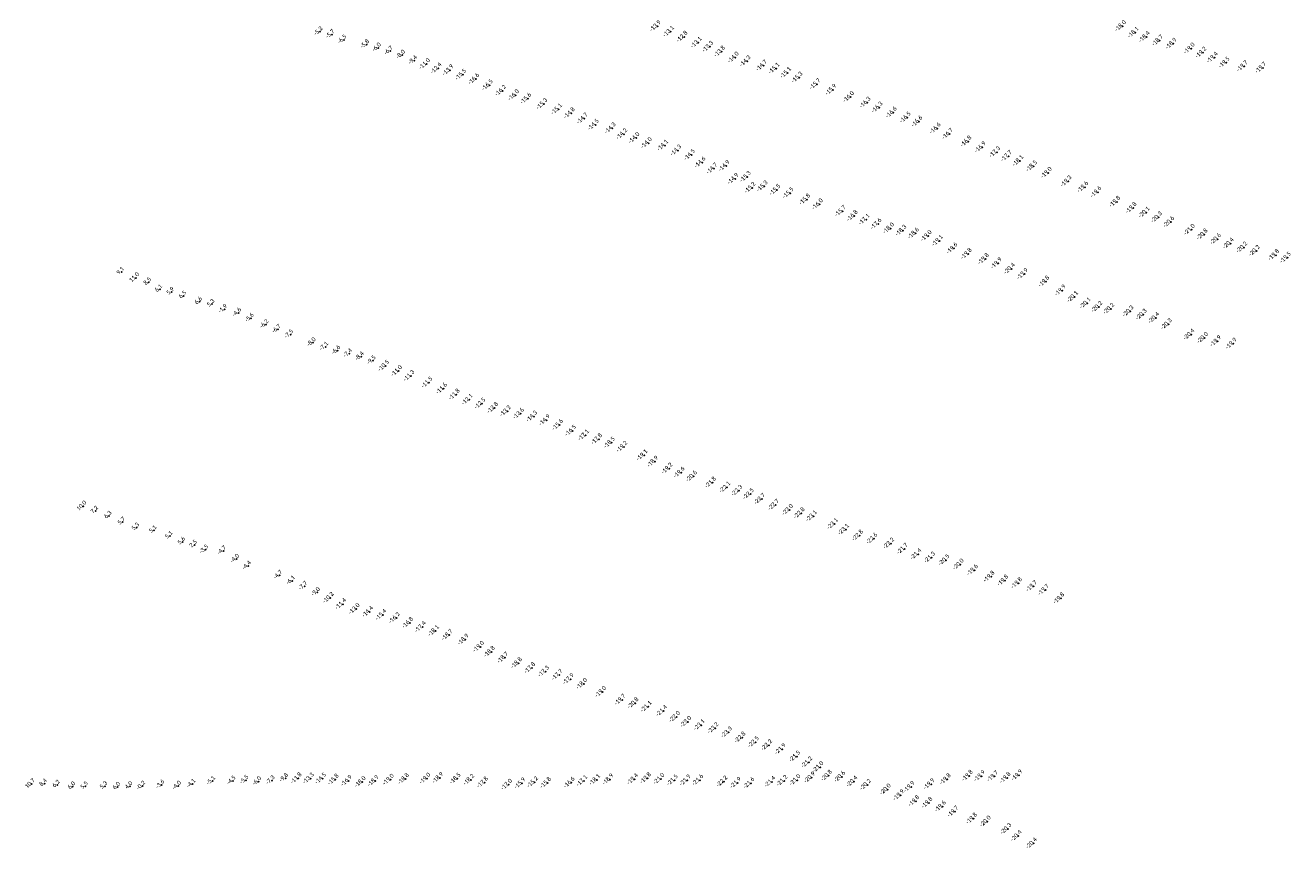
# Model space of a CAD drawing. Header units: feet. Extents: x 932366 to 949332, y 484196 to 597658.
# Tile 9 of 26: x 943236 to 947473, y 530948 to 533701. Entities that reach past the tile are written whole.
import ezdxf
from ezdxf.enums import TextEntityAlignment as Align

# ---------------------------------------------------------------- set-up
doc = ezdxf.new("R2010")
doc.units = ezdxf.units.FT
doc.layers.add('Text', color=7, linetype='Continuous')
doc.styles.add('Legend', font='calibri.ttf')

msp = doc.modelspace()

# ---------------------------------------------------------------- linework, layer by layer
at = {"layer": 'Text'}
for p in [(945352.59, 533697.79, -13.9), (946910.17, 533698.02, -18), (944222.8, 533679.32, -5.2), (944262.28, 533669.63, -5.7), (944302.32, 533652.22, -6.5), (945396.8, 533679.56, -13.1), (945441.9, 533662.25, -12.8), (946952.63, 533676.58, -18.1), (946989.93, 533661.29, -18.4), (944378.33, 533636.13, -5.8), (944417.63, 533625.36, -6), (944457.51, 533614.58, -6.7), (945489.63, 533642.54, -13.1), (945528.04, 533628.9, -13.3), (945567.4, 533612.69, -13.8), (947034.41, 533649.63, -18.7), (947079.5, 533638.95, -18.9), (947140.28, 533623.08, -19), (944498.2, 533601.42, -8), (944538.73, 533582.58, -9.4), (944579.74, 533570.85, -11), (945613.41, 533592.86, -14), (945653.21, 533580.19, -14.3), (947179.13, 533609.13, -19.2), (947217.66, 533592.36, -19.4), (947257.16, 533575.86, -19.5), (944618.58, 533556.54, -12.4), (944658.07, 533549.99, -13.9), (944700.83, 533535.37, -15.5), (945707.94, 533565.68, -14.7), (945749.87, 533556.2, -15.1), (945788.81, 533541.58, -15.1), (945827.18, 533525.78, -15.3), (947317.79, 533563.63, -19.7), (947379.58, 533558.48, -19.7), (944744.58, 533520.86, -16.6), (944790.14, 533500.07, -16.5), (945887, 533503.69, -15.7), (945940.19, 533484.76, -15.9), (944834.25, 533481.55, -16.2), (944877.61, 533466.68, -16), (944918.61, 533455.22, -15.6), (945999.34, 533460.67, -16), (946054.92, 533441.76, -16.3), (944972.34, 533437.16, -15.3), (945021.77, 533419.61, -15.1), (945064.52, 533406.28, -14.8), (946095.16, 533425.7, -16.3), (946142.41, 533408.57, -16.6), (945107.9, 533388.69, -14.7), (945145.07, 533367.25, -14.5), (945201.53, 533355.89, -14.3), (946189.38, 533391.89, -16.5), (946228.5, 533378.33, -16.6), (945240.04, 533336.38, -14.2), (945281.3, 533323.27, -14), (946289.71, 533355.35, -16.6), (946330.69, 533337.05, -16.7), (945322.69, 533306.26, -14), (945377.22, 533298.49, -14.1), (945421.22, 533281.81, -14.3), (946392.84, 533311.67, -16.8), (946440.61, 533292.06, -16.9), (946488.96, 533275.97, -17.3), (945466.83, 533266.66, -14.5), (945502.22, 533241.29, -14.6), (945582.86, 533229.78, -14.9), (946528.19, 533262.51, -17.7), (946566.8, 533246.61, -18.1), (946612.42, 533228.7, -18.5), (945541.77, 533220.99, -14.7), (945612.63, 533186.27, -14.9), (945653.74, 533193.54, -15.3), (946661.68, 533206.93, -19), (945669.56, 533156.57, -15.2), (945710.48, 533161.54, -15.3), (945753.11, 533149.25, -15.5), (946727.94, 533178.37, -19.3), (946783.68, 533158.84, -19.6), (945797.19, 533138.73, -15.5), (945852.66, 533117.55, -15.8), (945895.3, 533101.55, -16), (946827.72, 533142.19, -19.6), (946890.81, 533109.74, -19.8), (945972.19, 533078.25, -15.7), (946011.94, 533062.43, -16.8), (946945.67, 533089.07, -19.8), (946989.06, 533074.25, -20.1), (946051.63, 533050.24, -17.1), (946091.53, 533035.44, -17.6), (946133.55, 533020.7, -18), (947030.79, 533057.96, -20.3), (947071.8, 533041.95, -20.6), (946175.1, 533013.14, -18.3), (946216.67, 533004.08, -18.6), (946259.63, 532995.26, -19), (946297.13, 532979.28, -19.1), (947140.71, 533016.4, -21), (947183.43, 533000.41, -20.8), (947228.54, 532985, -20.6), (946345.84, 532953.78, -19.6), (946393.73, 532935.21, -19.8), (947271.25, 532970.21, -20.4), (947316.3, 532956.91, -20.2), (947358.36, 532945.47, -20.2), (946451.07, 532918.09, -19.8), (946494.28, 532903.6, -19.9), (947422.96, 532931.39, -19.8), (947462.39, 532922.59, -19.5), (943558.24, 532875.06, 9.14), (943606.51, 532855.01, 10.99), (946538.43, 532885.52, -20.4), (946581.8, 532868.01, -19.9), (943648.96, 532840.2, 8.54), (943686.33, 532816.73, 6.12), (943725.7, 532807.75, 5.88), (946653.45, 532842.76, -19.8), (946708.33, 532813.02, -19.9), (943766.32, 532795.26, 6.48), (943819.62, 532775.3, 6.61), (943861.07, 532767.44, 5.31), (946749.85, 532791.53, -20.1), (946791.69, 532770.17, -20.1), (943902.76, 532750.14, -1.86), (943949.7, 532738.16, -4.57), (943991.78, 532720.35, -5.57), (946830.8, 532757.88, -20.2), (946870.89, 532751.52, -20.2), (946935.45, 532743.1, -20.3), (946979.82, 532732.2, -20.3), (947021.41, 532720.88, -20.4), (944041.5, 532699.18, -6.2), (944082.29, 532682.79, -6.7), (947063.66, 532700.04, -20.3), (944123.78, 532665.41, -7.5), (944199.46, 532638.39, -8), (947139.48, 532665.34, -20.4), (947185.06, 532654.13, -20), (947228.67, 532642.87, -19.9), (944241.09, 532624.43, -7.1), (944281.64, 532611.93, -6.6), (944321, 532601.34, -7.4), (947280.53, 532634.8, -19.9), (944360.47, 532591.17, -8.4), (944400.15, 532577.98, -9.5), (944442.62, 532560.57, -10.5), (944485.94, 532543.35, -11), (944527.54, 532526.85, -11.3), (944587.7, 532504.87, -11.5), (944636.86, 532484.17, -11.6), (944679.32, 532464.25, -11.8), (944722.42, 532447.73, -12.1), (944765.25, 532434.32, -12.5), (944807.83, 532419.78, -12.8), (944850.3, 532409.1, -13.2), (944894.41, 532400.45, -13.6), (944938.75, 532391.02, -14.3), (944981.33, 532378.54, -14.9), (945024.96, 532362.93, -15.6), (945068.57, 532343.19, -16.5), (945112.51, 532328.04, -17.1), (945156.15, 532315.22, -17.8), (945198.76, 532303.3, -18.5), (945240.42, 532289.75, -19.2), (945308, 532261.36, -19.1), (945343.67, 532239.85, -18.9), (945391.66, 532216.87, -19.2), (945432.26, 532203.61, -19.6), (945473.58, 532190.7, -20.6), (945537.14, 532169.81, -21.8), (945585.4, 532153.96, -22.1), (945625.55, 532142.54, -22.3), (945664.1, 532131.56, -22.5), (943429.8, 532090.55, 9.97), (945701.91, 532114.86, -22.7), (945748.34, 532095.1, -22.7), (943471.28, 532075.21, 7.21), (943516.43, 532058.42, 6.25), (945795.09, 532078.4, -23), (945834.21, 532067.23, -22.8), (945875.45, 532057.53, -23.1), (943562.04, 532038.02, 5.7), (943608.75, 532019.05, 5.31), (943666.83, 532010.35, 5.07), (945946.02, 532031.22, -23.1), (945983.13, 532012.28, -23.1), (943720.39, 531990.9, 5.05), (943762.79, 531971.69, 5.64), (943802.24, 531961.63, 2.46), (946029.72, 531992.78, -22.8), (946077.62, 531982.04, -22.6), (946133.98, 531966.08, -22.2), (943839.41, 531945.15, -3.48), (943899.33, 531941.33, -4.74), (946179.6, 531948.05, -21.7), (946225.45, 531929.95, -21.4), (946271.09, 531919, -21.3), (943943.07, 531913.89, -4.02), (943982.6, 531891.06, -4.42), (946319.01, 531910.4, -20.5), (946366.83, 531895.77, -20), (946414.42, 531876.53, -19.6), (944087.4, 531859.4, -4.7), (944129.92, 531841.08, -6.1), (946469.83, 531854.91, -19.8), (946515.97, 531841.93, -19.8), (946562.1, 531833.24, -19.8), (944171.22, 531822.69, -7.7), (944213.44, 531802.48, -9), (946612.42, 531822.84, -19.7), (946652.09, 531810.42, -19.7), (944257.44, 531784.09, -10.2), (944299.07, 531762.99, -11.4), (944344.39, 531746.58, -13), (946703.42, 531782.12, -19.8), (944389.2, 531737.35, -14.4), (944433.51, 531727.13, -15.4), (944478.76, 531716.46, -16.2), (944523.24, 531700.31, -16.8), (944565.83, 531686.35, -17.4), (944610.11, 531673.31, -18.1), (944655.36, 531659.46, -18.7), (944709.03, 531644.04, -18.9), (944760.56, 531620.19, -19), (944796.84, 531603.27, -18.8), (944841.54, 531583.64, -18.7), (944887.57, 531565.39, -18.8), (944932.06, 531548.95, -17.8), (944978.07, 531537.33, -17.3), (945023.7, 531525.95, -17.7), (945061.46, 531512.04, -17.9), (945106.13, 531495.87, -18), (945169.37, 531469.02, -19), (945234.26, 531442.86, -19.7), (945278.04, 531431.3, -20.8), (945321.75, 531419.53, -21.1), (945373.57, 531405.38, -21.4), (945417.03, 531385.47, -22), (945454.61, 531368.75, -23), (945499.55, 531358.06, -23.1), (945545.93, 531347.56, -23.2), (945591.07, 531333.59, -23.3), (945636.14, 531316.34, -22.8), (945681.15, 531301.01, -22.5), (945725.34, 531290.75, -22.2), (945770.95, 531277.68, -21.9), (945819.14, 531253.02, -21.5), (945859.65, 531233.41, -21.2), (945897.19, 531217.28, -21), (943257.51, 531160.63, 10.68), (943300.01, 531162.16, 8.39), (943343.13, 531158.02, 6.22), (943394.7, 531152.67, 5.97), (943437.19, 531152.93, 5.49), (943502.19, 531153.42, 5.28), (943586.34, 531153.29, 4.02), (943628.48, 531154.34, -0.24), (943692.56, 531158.17, -3.63), (943748.25, 531154.53, -3.95), (943796.41, 531161.18, -4.05), (943862.68, 531170.69, -5.1), (943931.09, 531171.42, -4.5), (943974.19, 531173.77, -5.5), (944016.77, 531169.27, -6), (944061.79, 531172.2, -7.3), (944106.99, 531179.94, -9.8), (944149.96, 531179.74, -11.8), (944190.97, 531179.39, -13.3), (944231.54, 531178.94, -14.5), (944273.89, 531175.55, -15.8), (944318.19, 531171.6, -16.9), (944364.47, 531167.34, -18), (944407.51, 531170.65, -18.9), (944458.66, 531175.45, -19), (944509.02, 531177.72, -18.8), (944580.77, 531179.12, -19), (944623.99, 531181.04, -18.9), (944682.51, 531178.53, -18.5), (944728.03, 531174.78, -18.2), (944773.88, 531165.94, -17.8), (944854.36, 531158.75, -17), (944898.99, 531162.83, -15.9), (944941.63, 531166.53, -15.2), (944985, 531164.47, -15.8), (945064.04, 531165.37, -16.6), (945106.5, 531171.1, -17.1), (945149.6, 531174.47, -18.1), (945193.82, 531176.12, -18.9), (945276.27, 531176.62, -19.4), (945319.65, 531179.93, -19.8), (945364.62, 531177.65, -21), (945409.66, 531173.33, -21.5), (945452.22, 531172.97, -21.9), (945494.64, 531173.73, -21.6), (945575.62, 531169.3, -22.2), (945621.15, 531164.56, -21.9), (945666.01, 531163.72, -21.6), (945736.22, 531168.25, -21.4), (945776.8, 531171.2, -21.2), (945820.36, 531173.91, -21), (945869.23, 531182.33, -20.9), (945925.91, 531188.53, -20.8), (945969.88, 531184.99, -20.6), (946010.88, 531169.08, -20.4), (946056.22, 531158.16, -20.2), (946268.9, 531160.26, -19.9), (946323.47, 531176.48, -19.8), (946397.13, 531188.31, -19.8), (946438.07, 531187.24, -19.9), (946481.96, 531186.41, -19.7), (946523.88, 531181.31, -19.8), (946563.24, 531189.61, -19.9), (943545.14, 531151.25, 6), (946122.7, 531142.65, -20), (946167.21, 531123.36, -19.9), (946202.2, 531150.93, -19.9), (946218.28, 531103.53, -19.8), (946262.13, 531097.79, -19.8), (946306.94, 531085.53, -19.6), (946348.9, 531068.04, -19.7), (946411.47, 531044.91, -19.8), (946457.4, 531035.38, -20), (946526.35, 531010.56, -20.3), (946561.05, 530986.75, -20.4), (946612.09, 530962.12, -20.4)]:
    msp.add_point(p, dxfattribs=at)

# ---------------------------------------------------------------- texts
at = {"layer": 'Text', "style": 'Legend'}
for s, p in [('-5 2 ', (944222.8, 533679.32, -5.2)), ('-13 9  ', (945352.59, 533697.79, -13.9)), ('-13 1  ', (945396.8, 533679.56, -13.1)), ('-18 0  ', (946910.17, 533698.02, -18)), ('-18 1  ', (946952.63, 533676.58, -18.1)), ('-5 7 ', (944262.28, 533669.63, -5.7)), ('-6 5 ', (944302.32, 533652.22, -6.5)), ('-5 8 ', (944378.33, 533636.13, -5.8)), ('-12 8  ', (945441.9, 533662.25, -12.8)), ('-13 1  ', (945489.63, 533642.54, -13.1)), ('-18 4  ', (946989.93, 533661.29, -18.4)), ('-18 7  ', (947034.41, 533649.63, -18.7)), ('-18 9  ', (947079.5, 533638.95, -18.9)), ('-6 0 ', (944417.63, 533625.36, -6)), ('-6 7 ', (944457.51, 533614.58, -6.7)), ('-8 0 ', (944498.2, 533601.42, -8)), ('-13 3  ', (945528.04, 533628.9, -13.3)), ('-13 8  ', (945567.4, 533612.69, -13.8)), ('-14 0  ', (945613.41, 533592.86, -14)), ('-19 0  ', (947140.28, 533623.08, -19)), ('-19 2  ', (947179.13, 533609.13, -19.2)), ('-19 4  ', (947217.66, 533592.36, -19.4)), ('-9 4 ', (944538.73, 533582.58, -9.4)), ('-11 0  ', (944579.74, 533570.85, -11)), ('-12 4  ', (944618.58, 533556.54, -12.4)), ('-13 9  ', (944658.07, 533549.99, -13.9)), ('-14 3  ', (945653.21, 533580.19, -14.3)), ('-14 7  ', (945707.94, 533565.68, -14.7)), ('-15 1  ', (945749.87, 533556.2, -15.1)), ('-19 5  ', (947257.16, 533575.86, -19.5)), ('-19 7  ', (947317.79, 533563.63, -19.7)), ('-19 7  ', (947379.58, 533558.48, -19.7)), ('-15 5  ', (944700.83, 533535.37, -15.5)), ('-16 6  ', (944744.58, 533520.86, -16.6)), ('-15 1  ', (945788.81, 533541.58, -15.1)), ('-15 3  ', (945827.18, 533525.78, -15.3)), ('-16 5  ', (944790.14, 533500.07, -16.5)), ('-16 2  ', (944834.25, 533481.55, -16.2)), ('-16 0  ', (944877.61, 533466.68, -16)), ('-15 7  ', (945887, 533503.69, -15.7)), ('-15 9  ', (945940.19, 533484.76, -15.9)), ('-15 6  ', (944918.61, 533455.22, -15.6)), ('-15 3  ', (944972.34, 533437.16, -15.3)), ('-16 0  ', (945999.34, 533460.67, -16)), ('-16 3  ', (946054.92, 533441.76, -16.3)), ('-16 3  ', (946095.16, 533425.7, -16.3)), ('-15 1  ', (945021.77, 533419.61, -15.1)), ('-14 8  ', (945064.52, 533406.28, -14.8)), ('-14 7  ', (945107.9, 533388.69, -14.7)), ('-16 6  ', (946142.41, 533408.57, -16.6)), ('-16 5  ', (946189.38, 533391.89, -16.5)), ('-16 6  ', (946228.5, 533378.33, -16.6)), ('-14 5  ', (945145.07, 533367.25, -14.5)), ('-14 3  ', (945201.53, 533355.89, -14.3)), ('-14 2  ', (945240.04, 533336.38, -14.2)), ('-16 6  ', (946289.71, 533355.35, -16.6)), ('-16 7  ', (946330.69, 533337.05, -16.7)), ('-14 0  ', (945281.3, 533323.27, -14)), ('-14 0  ', (945322.69, 533306.26, -14)), ('-14 1  ', (945377.22, 533298.49, -14.1)), ('-16 8  ', (946392.84, 533311.67, -16.8)), ('-14 3  ', (945421.22, 533281.81, -14.3)), ('-14 5  ', (945466.83, 533266.66, -14.5)), ('-16 9  ', (946440.61, 533292.06, -16.9)), ('-17 3  ', (946488.96, 533275.97, -17.3)), ('-17 7  ', (946528.19, 533262.51, -17.7)), ('-14 6  ', (945502.22, 533241.29, -14.6)), ('-14 7  ', (945541.77, 533220.99, -14.7)), ('-14 9  ', (945582.86, 533229.78, -14.9)), ('-18 1  ', (946566.8, 533246.61, -18.1)), ('-18 5  ', (946612.42, 533228.7, -18.5)), ('-14 9  ', (945612.63, 533186.27, -14.9)), ('-15 3  ', (945653.74, 533193.54, -15.3)), ('-19 0  ', (946661.68, 533206.93, -19)), ('-19 3  ', (946727.94, 533178.37, -19.3)), ('-15 2  ', (945669.56, 533156.57, -15.2)), ('-15 3  ', (945710.48, 533161.54, -15.3)), ('-15 5  ', (945753.11, 533149.25, -15.5)), ('-15 5  ', (945797.19, 533138.73, -15.5)), ('-19 6  ', (946783.68, 533158.84, -19.6)), ('-19 6  ', (946827.72, 533142.19, -19.6)), ('-15 8  ', (945852.66, 533117.55, -15.8)), ('-16 0  ', (945895.3, 533101.55, -16)), ('-19 8  ', (946890.81, 533109.74, -19.8)), ('-19 8  ', (946945.67, 533089.07, -19.8)), ('-15 7  ', (945972.19, 533078.25, -15.7)), ('-16 8  ', (946011.94, 533062.43, -16.8)), ('-17 1  ', (946051.63, 533050.24, -17.1)), ('-20 1  ', (946989.06, 533074.25, -20.1)), ('-20 3  ', (947030.79, 533057.96, -20.3)), ('-20 6  ', (947071.8, 533041.95, -20.6)), ('-17 6  ', (946091.53, 533035.44, -17.6)), ('-18 0  ', (946133.55, 533020.7, -18)), ('-18 3  ', (946175.1, 533013.14, -18.3)), ('-18 6  ', (946216.67, 533004.08, -18.6)), ('-21 0  ', (947140.71, 533016.4, -21)), ('-20 8  ', (947183.43, 533000.41, -20.8)), ('-19 0  ', (946259.63, 532995.26, -19)), ('-19 1  ', (946297.13, 532979.28, -19.1)), ('-20 6  ', (947228.54, 532985, -20.6)), ('-20 4  ', (947271.25, 532970.21, -20.4)), ('-20 2  ', (947316.3, 532956.91, -20.2)), ('-19 6  ', (946345.84, 532953.78, -19.6)), ('-19 8  ', (946393.73, 532935.21, -19.8)), ('-19 8  ', (946451.07, 532918.09, -19.8)), ('-20 2  ', (947358.36, 532945.47, -20.2)), ('-19 8  ', (947422.96, 532931.39, -19.8)), ('-19 5  ', (947462.39, 532922.59, -19.5)), ('9 1', (943558.24, 532875.06, 9.14)), ('-19 9  ', (946494.28, 532903.6, -19.9)), ('-20 4  ', (946538.43, 532885.52, -20.4)), ('11 0 ', (943606.51, 532855.01, 10.99)), ('8 5', (943648.96, 532840.2, 8.54)), ('-19 9  ', (946581.8, 532868.01, -19.9)), ('-19 8  ', (946653.45, 532842.76, -19.8)), ('6 1', (943686.33, 532816.73, 6.12)), ('5 9', (943725.7, 532807.75, 5.88)), ('6 5', (943766.32, 532795.26, 6.48)), ('-19 9  ', (946708.33, 532813.02, -19.9)), ('-20 1  ', (946749.85, 532791.53, -20.1)), ('6 6', (943819.62, 532775.3, 6.61)), ('5 3', (943861.07, 532767.44, 5.31)), ('-1 9 ', (943902.76, 532750.14, -1.86)), ('-20 1  ', (946791.69, 532770.17, -20.1)), ('-20 2  ', (946830.8, 532757.88, -20.2)), ('-20 2  ', (946870.89, 532751.52, -20.2)), ('-20 3  ', (946935.45, 532743.1, -20.3)), ('-4 6 ', (943949.7, 532738.16, -4.57)), ('-5 6 ', (943991.78, 532720.35, -5.57)), ('-20 3  ', (946979.82, 532732.2, -20.3)), ('-20 4  ', (947021.41, 532720.88, -20.4)), ('-20 3  ', (947063.66, 532700.04, -20.3)), ('-6 2 ', (944041.5, 532699.18, -6.2)), ('-6 7 ', (944082.29, 532682.79, -6.7)), ('-7 5 ', (944123.78, 532665.41, -7.5)), ('-20 4  ', (947139.48, 532665.34, -20.4)), ('-8 0 ', (944199.46, 532638.39, -8)), ('-7 1 ', (944241.09, 532624.43, -7.1)), ('-20 0  ', (947185.06, 532654.13, -20)), ('-19 9  ', (947228.67, 532642.87, -19.9)), ('-19 9  ', (947280.53, 532634.8, -19.9)), ('-6 6 ', (944281.64, 532611.93, -6.6)), ('-7 4 ', (944321, 532601.34, -7.4)), ('-8 4 ', (944360.47, 532591.17, -8.4)), ('-9 5 ', (944400.15, 532577.98, -9.5)), ('-10 5  ', (944442.62, 532560.57, -10.5)), ('-11 0  ', (944485.94, 532543.35, -11)), ('-11 3  ', (944527.54, 532526.85, -11.3)), ('-11 5  ', (944587.7, 532504.87, -11.5)), ('-11 6  ', (944636.86, 532484.17, -11.6)), ('-11 8  ', (944679.32, 532464.25, -11.8)), ('-12 1  ', (944722.42, 532447.73, -12.1)), ('-12 5  ', (944765.25, 532434.32, -12.5)), ('-12 8  ', (944807.83, 532419.78, -12.8)), ('-13 2  ', (944850.3, 532409.1, -13.2)), ('-13 6  ', (944894.41, 532400.45, -13.6)), ('-14 3  ', (944938.75, 532391.02, -14.3)), ('-14 9  ', (944981.33, 532378.54, -14.9)), ('-15 6  ', (945024.96, 532362.93, -15.6)), ('-16 5  ', (945068.57, 532343.19, -16.5)), ('-17 1  ', (945112.51, 532328.04, -17.1)), ('-17 8  ', (945156.15, 532315.22, -17.8)), ('-18 5  ', (945198.76, 532303.3, -18.5)), ('-19 2  ', (945240.42, 532289.75, -19.2)), ('-19 1  ', (945308, 532261.36, -19.1)), ('-18 9  ', (945343.67, 532239.85, -18.9)), ('-19 2  ', (945391.66, 532216.87, -19.2)), ('-19 6  ', (945432.26, 532203.61, -19.6)), ('-20 6  ', (945473.58, 532190.7, -20.6)), ('-21 8  ', (945537.14, 532169.81, -21.8)), ('-22 1  ', (945585.4, 532153.96, -22.1)), ('-22 3  ', (945625.55, 532142.54, -22.3)), ('-22 5  ', (945664.1, 532131.56, -22.5)), ('-22 7  ', (945701.91, 532114.86, -22.7)), ('10 0 ', (943429.8, 532090.55, 9.97)), ('7 2', (943471.28, 532075.21, 7.21)), ('-22 7  ', (945748.34, 532095.1, -22.7)), ('-23 0  ', (945795.09, 532078.4, -23)), ('-22 8  ', (945834.21, 532067.23, -22.8)), ('6 3', (943516.43, 532058.42, 6.25)), ('5 7', (943562.04, 532038.02, 5.7)), ('-23 1  ', (945875.45, 532057.53, -23.1)), ('-23 1  ', (945946.02, 532031.22, -23.1)), ('5 3', (943608.75, 532019.05, 5.31)), ('5 1', (943666.83, 532010.35, 5.07)), ('5 1', (943720.39, 531990.9, 5.05)), ('-23 1  ', (945983.13, 532012.28, -23.1)), ('-22 8  ', (946029.72, 531992.78, -22.8)), ('-22 6  ', (946077.62, 531982.04, -22.6)), ('5 6', (943762.79, 531971.69, 5.64)), ('2 5', (943802.24, 531961.63, 2.46)), ('-3 5 ', (943839.41, 531945.15, -3.48)), ('-4 7 ', (943899.33, 531941.33, -4.74)), ('-22 2  ', (946133.98, 531966.08, -22.2)), ('-21 7  ', (946179.6, 531948.05, -21.7)), ('-4 0 ', (943943.07, 531913.89, -4.02)), ('-21 4  ', (946225.45, 531929.95, -21.4)), ('-21 3  ', (946271.09, 531919, -21.3)), ('-20 5  ', (946319.01, 531910.4, -20.5)), ('-20 0  ', (946366.83, 531895.77, -20)), ('-4 4 ', (943982.6, 531891.06, -4.42)), ('-4 7 ', (944087.4, 531859.4, -4.7)), ('-19 6  ', (946414.42, 531876.53, -19.6)), ('-19 8  ', (946469.83, 531854.91, -19.8)), ('-6 1 ', (944129.92, 531841.08, -6.1)), ('-7 7 ', (944171.22, 531822.69, -7.7)), ('-19 8  ', (946515.97, 531841.93, -19.8)), ('-19 8  ', (946562.1, 531833.24, -19.8)), ('-19 7  ', (946612.42, 531822.84, -19.7)), ('-19 7  ', (946652.09, 531810.42, -19.7)), ('-9 0 ', (944213.44, 531802.48, -9)), ('-10 2  ', (944257.44, 531784.09, -10.2)), ('-19 8  ', (946703.42, 531782.12, -19.8)), ('-11 4  ', (944299.07, 531762.99, -11.4)), ('-13 0  ', (944344.39, 531746.58, -13)), ('-14 4  ', (944389.2, 531737.35, -14.4)), ('-15 4  ', (944433.51, 531727.13, -15.4)), ('-16 2  ', (944478.76, 531716.46, -16.2)), ('-16 8  ', (944523.24, 531700.31, -16.8)), ('-17 4  ', (944565.83, 531686.35, -17.4)), ('-18 1  ', (944610.11, 531673.31, -18.1)), ('-18 7  ', (944655.36, 531659.46, -18.7)), ('-18 9  ', (944709.03, 531644.04, -18.9)), ('-19 0  ', (944760.56, 531620.19, -19)), ('-18 8  ', (944796.84, 531603.27, -18.8)), ('-18 7  ', (944841.54, 531583.64, -18.7)), ('-18 8  ', (944887.57, 531565.39, -18.8)), ('-17 8  ', (944932.06, 531548.95, -17.8)), ('-17 3  ', (944978.07, 531537.33, -17.3)), ('-17 7  ', (945023.7, 531525.95, -17.7)), ('-17 9  ', (945061.46, 531512.04, -17.9)), ('-18 0  ', (945106.13, 531495.87, -18)), ('-19 0  ', (945169.37, 531469.02, -19)), ('-19 7  ', (945234.26, 531442.86, -19.7)), ('-20 8  ', (945278.04, 531431.3, -20.8)), ('-21 1  ', (945321.75, 531419.53, -21.1)), ('-21 4  ', (945373.57, 531405.38, -21.4)), ('-22 0  ', (945417.03, 531385.47, -22)), ('-23 0  ', (945454.61, 531368.75, -23)), ('-23 1  ', (945499.55, 531358.06, -23.1)), ('-23 2  ', (945545.93, 531347.56, -23.2)), ('-23 3  ', (945591.07, 531333.59, -23.3)), ('-22 8  ', (945636.14, 531316.34, -22.8)), ('-22 5  ', (945681.15, 531301.01, -22.5)), ('-22 2  ', (945725.34, 531290.75, -22.2)), ('-21 9  ', (945770.95, 531277.68, -21.9)), ('-21 5  ', (945819.14, 531253.02, -21.5)), ('-21 2  ', (945859.65, 531233.41, -21.2)), ('-21 0  ', (945897.19, 531217.28, -21)), ('-9 8 ', (944106.99, 531179.94, -9.8)), ('-11 8  ', (944149.96, 531179.74, -11.8)), ('-13 3  ', (944190.97, 531179.39, -13.3)), ('-14 5  ', (944231.54, 531178.94, -14.5)), ('-15 8  ', (944273.89, 531175.55, -15.8)), ('-19 0  ', (944458.66, 531175.45, -19)), ('-18 8  ', (944509.02, 531177.72, -18.8)), ('-19 0  ', (944580.77, 531179.12, -19)), ('-18 9  ', (944623.99, 531181.04, -18.9)), ('-18 5  ', (944682.51, 531178.53, -18.5)), ('-18 9  ', (945193.82, 531176.12, -18.9)), ('-19 4  ', (945276.27, 531176.62, -19.4)), ('-19 8  ', (945319.65, 531179.93, -19.8)), ('-21 0  ', (945364.62, 531177.65, -21)), ('-20 9  ', (945869.23, 531182.33, -20.9)), ('-20 8  ', (945925.91, 531188.53, -20.8)), ('-20 6  ', (945969.88, 531184.99, -20.6)), ('-19 8  ', (946323.47, 531176.48, -19.8)), ('-19 8  ', (946397.13, 531188.31, -19.8)), ('-19 9  ', (946438.07, 531187.24, -19.9)), ('-19 7  ', (946481.96, 531186.41, -19.7)), ('-19 8  ', (946523.88, 531181.31, -19.8)), ('-19 9  ', (946563.24, 531189.61, -19.9)), ('10 7 ', (943257.51, 531160.63, 10.68)), ('8 4', (943300.01, 531162.16, 8.39)), ('6 2', (943343.13, 531158.02, 6.22)), ('6 0', (943394.7, 531152.67, 5.97)), ('5 5', (943437.19, 531152.93, 5.49)), ('5 3', (943502.19, 531153.42, 5.28)), ('6 0', (943545.14, 531151.25, 6)), ('4 0', (943586.34, 531153.29, 4.02)), ('-0 2 ', (943628.48, 531154.34, -0.24)), ('-3 6 ', (943692.56, 531158.17, -3.63)), ('-4 0 ', (943748.25, 531154.53, -3.95)), ('-4 1 ', (943796.41, 531161.18, -4.05)), ('-5 1 ', (943862.68, 531170.69, -5.1)), ('-4 5 ', (943931.09, 531171.42, -4.5)), ('-5 5 ', (943974.19, 531173.77, -5.5)), ('-6 0 ', (944016.77, 531169.27, -6)), ('-7 3 ', (944061.79, 531172.2, -7.3)), ('-16 9  ', (944318.19, 531171.6, -16.9)), ('-18 0  ', (944364.47, 531167.34, -18)), ('-18 9  ', (944407.51, 531170.65, -18.9)), ('-18 2  ', (944728.03, 531174.78, -18.2)), ('-17 8  ', (944773.88, 531165.94, -17.8)), ('-17 0  ', (944854.36, 531158.75, -17)), ('-15 9  ', (944898.99, 531162.83, -15.9)), ('-15 2  ', (944941.63, 531166.53, -15.2)), ('-15 8  ', (944985, 531164.47, -15.8)), ('-16 6  ', (945064.04, 531165.37, -16.6)), ('-17 1  ', (945106.5, 531171.1, -17.1)), ('-18 1  ', (945149.6, 531174.47, -18.1)), ('-21 5  ', (945409.66, 531173.33, -21.5)), ('-21 9  ', (945452.22, 531172.97, -21.9)), ('-21 6  ', (945494.64, 531173.73, -21.6)), ('-22 2  ', (945575.62, 531169.3, -22.2)), ('-21 9  ', (945621.15, 531164.56, -21.9)), ('-21 6  ', (945666.01, 531163.72, -21.6)), ('-21 4  ', (945736.22, 531168.25, -21.4)), ('-21 2  ', (945776.8, 531171.2, -21.2)), ('-21 0  ', (945820.36, 531173.91, -21)), ('-20 4  ', (946010.88, 531169.08, -20.4)), ('-20 2  ', (946056.22, 531158.16, -20.2)), ('-20 0  ', (946122.7, 531142.65, -20)), ('-19 9  ', (946202.2, 531150.93, -19.9)), ('-19 9  ', (946268.9, 531160.26, -19.9)), ('-19 9  ', (946167.21, 531123.36, -19.9)), ('-19 8  ', (946218.28, 531103.53, -19.8)), ('-19 8  ', (946262.13, 531097.79, -19.8)), ('-19 6  ', (946306.94, 531085.53, -19.6)), ('-19 7  ', (946348.9, 531068.04, -19.7)), ('-19 8  ', (946411.47, 531044.91, -19.8)), ('-20 0  ', (946457.4, 531035.38, -20)), ('-20 3  ', (946526.35, 531010.56, -20.3)), ('-20 4  ', (946561.05, 530986.75, -20.4)), ('-20 4  ', (946612.09, 530962.12, -20.4))]:
    msp.add_text(s, height=14, rotation=45, dxfattribs=at).set_placement(p, align=Align.CENTER)

doc.saveas('drawing.dxf')
